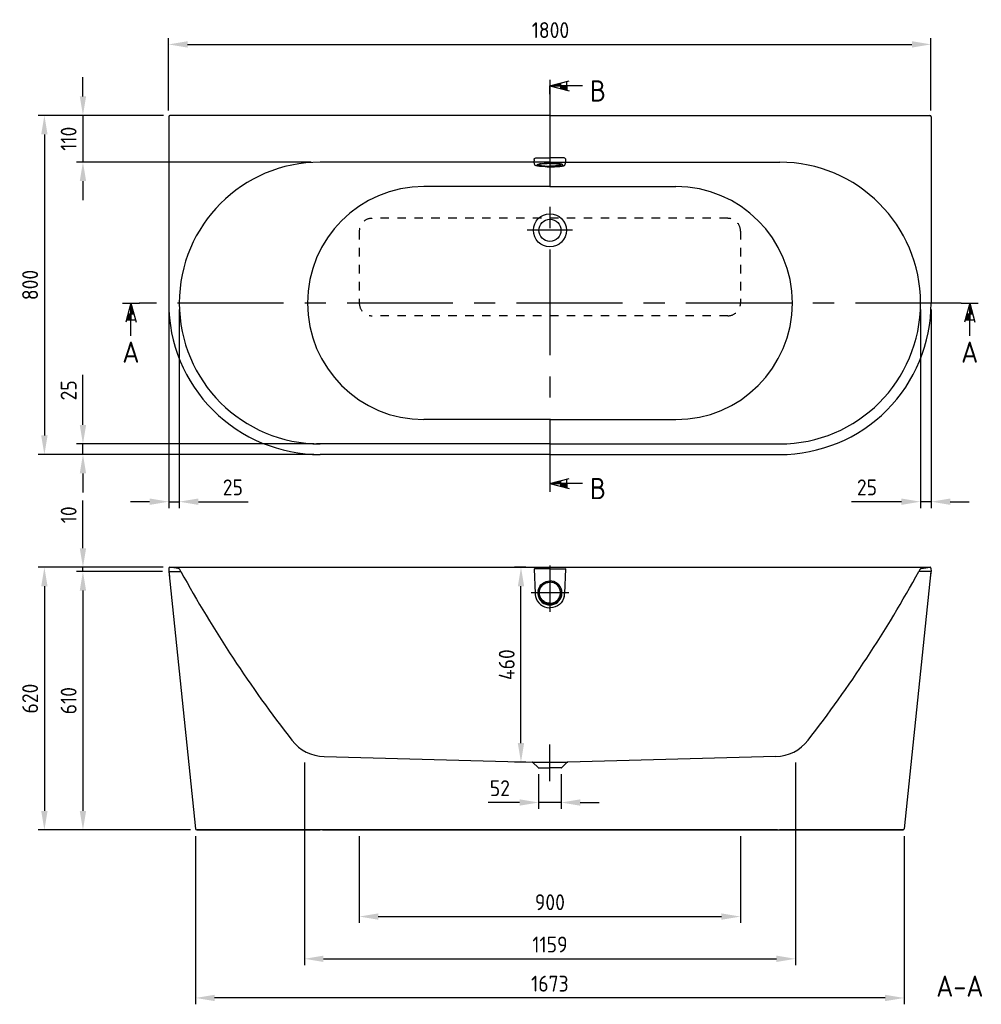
# Model space of a CAD drawing. Extents: x 13564 to 17062, y 2015 to 4653.
# Tile 1 of 2: x 13564 to 15835, y 2329 to 4653. Entities that reach past the tile are written whole.
import ezdxf
from ezdxf.enums import TextEntityAlignment as Align

# ---------------------------------------------------------------- set-up
doc = ezdxf.new("R2010")
doc.units = 0
doc.header["$LTSCALE"] = 200
doc.header["$MEASUREMENT"] = 0
doc.linetypes.add('CENTER', pattern=[2, 1.25, -0.25, 0.25, -0.25])
doc.linetypes.add('HIDDEN', pattern=[0.2, 0.1, -0.1])
doc.layers.get('DEFPOINTS').update_dxf_attribs({"linetype": 'CONTINUOUS'})
for name, color, linetype in [('BEMATING', 7, 'CONTINUOUS'), ('HARTLIJN', 7, 'CENTER'), ('HULPLIJN', 7, 'HIDDEN'), ('PEN1', 7, 'CONTINUOUS'), ('PEN2', 7, 'CONTINUOUS')]:
    doc.layers.add(name, color=color, linetype=linetype)
doc.styles.add('ISO', font='ISO')
doc.dimstyles.new('H2_5OS15', dxfattribs={"dimscale": 15, "dimtxt": 2.5, "dimasz": 3, "dimexe": 1, "dimexo": 1, "dimgap": 1, "dimtad": 1, "dimdec": 0, "dimdsep": 46, "dimtxsty": 'ISO', "dimcen": 0, "dimdle": 1.3, "dimclrd": 256, "dimclre": 256, "dimclrt": 7, "dimadec": 0, "dimazin": 0, "dimtfac": 0.714286, "dimtdec": 0, "dimtmove": 0, "dimatfit": 3, "dimfxl": 1, "dimtvp": 1, "dimtolj": 1, "dimarcsym": 0})

# ---------------------------------------------------------------- blocks, each defined once
blk = doc.blocks.new('DRSNDE_V')
at = {"layer": 'BEMATING'}
for p, q in [((0, 0), (-12.1, -45.2)), ((0, 0), (12.1, -45.2)), ((0, -77.2), (0, 0)), ((0, 0), (0, -39.6)), ((-10.6, -39.6), (10.6, -39.6)), ((0, -39.6), (-10.6, -39.6)), ((-6.9, -25.6), (6.9, -25.6))]:
    blk.add_line(p, q, dxfattribs=at)
for points in [[(0, 0), (0, -25.6), (6.9, -25.6)], [(-6.9, -25.6), (0, -25.6), (-10.6, -39.6), (0, -39.6)]]:
    blk.add_solid(points, dxfattribs=at)
at = {"layer": 'PEN2'}
for p, q in [((-20, 0), (0, 0)), ((0, 0), (20, 0))]:
    blk.add_line(p, q, dxfattribs=at)
at = {"layer": 'PEN2', "style": 'ISO'}
blk.add_attdef('A', text='', height=50, dxfattribs=at).set_placement((-0.1, -115.7), align=Align.MIDDLE)
blk = doc.blocks.new('*D6')
at = {"layer": 'DEFPOINTS', "color": 0}
for p in [(15715.9, 4595), (13915.9, 4424), (15715.9, 4424)]:
    blk.add_point(p, dxfattribs=at)
at = {"layer": 'PEN1', "lineweight": -2}
for p, q in [((13915.9, 4439), (13915.9, 4610)), ((15715.9, 4439), (15715.9, 4610)), ((13960.9, 4595), (15670.9, 4595))]:
    blk.add_line(p, q, dxfattribs=at)
at = {"layer": 'PEN1'}
for points in [[(13960.9, 4602.5), (13960.9, 4587.5), (13915.9, 4595)], [(15670.9, 4602.5), (15670.9, 4587.5), (15715.9, 4595)]]:
    blk.add_solid(points, dxfattribs=at)
at = {"layer": 'PEN1', "color": 7, "insert": (14817.6, 4628.7), "char_height": 37.5, "attachment_point": 5, "style": 'ISO'}
blk.add_mtext('\\A1;1800', dxfattribs=at)
blk = doc.blocks.new('*D7')
at = {"layer": 'DEFPOINTS', "color": 0}
for p in [(13919.3, 4427.4), (13713.8, 4317.4), (14267.3, 4317.4)]:
    blk.add_point(p, dxfattribs=at)
at = {"layer": 'PEN1', "lineweight": -2}
for p, q in [((13713.8, 4472.4), (13713.8, 4517.4)), ((13904.3, 4427.4), (13698.8, 4427.4)), ((13713.8, 4427.4), (13713.8, 4317.4)), ((14252.3, 4317.4), (13698.8, 4317.4)), ((13713.8, 4272.4), (13713.8, 4227.4))]:
    blk.add_line(p, q, dxfattribs=at)
at = {"layer": 'PEN1'}
for points in [[(13706.3, 4472.4), (13721.3, 4472.4), (13713.8, 4427.4)], [(13706.3, 4272.4), (13721.3, 4272.4), (13713.8, 4317.4)]]:
    blk.add_solid(points, dxfattribs=at)
at = {"layer": 'PEN1', "color": 7, "insert": (13680, 4372.4), "char_height": 37.5, "attachment_point": 5, "rotation": 90, "style": 'ISO'}
blk.add_mtext('\\A1;110', dxfattribs=at)
blk = doc.blocks.new('*D4')
at = {"layer": 'DEFPOINTS', "color": 0}
for p in [(13919.3, 4427.4), (13622.8, 3627), (14273.8, 3627)]:
    blk.add_point(p, dxfattribs=at)
at = {"layer": 'PEN1', "lineweight": -2}
for p, q in [((13904.3, 4427.4), (13607.8, 4427.4)), ((13622.8, 4382.4), (13622.8, 3672)), ((14258.8, 3627), (13607.8, 3627))]:
    blk.add_line(p, q, dxfattribs=at)
at = {"layer": 'PEN1'}
for points in [[(13615.3, 4382.4), (13630.3, 4382.4), (13622.8, 4427.4)], [(13615.3, 3672), (13630.3, 3672), (13622.8, 3627)]]:
    blk.add_solid(points, dxfattribs=at)
at = {"layer": 'PEN1', "color": 7, "insert": (13589.1, 4027.2), "char_height": 37.5, "attachment_point": 5, "rotation": 90, "style": 'ISO'}
blk.add_mtext('\\A1;800', dxfattribs=at)
blk = doc.blocks.new('*D5')
at = {"layer": 'DEFPOINTS', "color": 0}
for p in [(13713.8, 3652), (14273.8, 3652), (13919.3, 3627.4)]:
    blk.add_point(p, dxfattribs=at)
at = {"layer": 'PEN1', "lineweight": -2}
for p, q in [((13713.8, 3697), (13713.8, 3814.9)), ((14258.8, 3652), (13698.8, 3652)), ((13713.8, 3627.4), (13713.8, 3652)), ((13904.3, 3627.4), (13698.8, 3627.4)), ((13713.8, 3582.4), (13713.8, 3537.4))]:
    blk.add_line(p, q, dxfattribs=at)
at = {"layer": 'PEN1'}
for points in [[(13706.3, 3697), (13721.3, 3697), (13713.8, 3652)], [(13706.3, 3582.4), (13721.3, 3582.4), (13713.8, 3627.4)]]:
    blk.add_solid(points, dxfattribs=at)
at = {"layer": 'PEN1', "color": 7, "insert": (13680, 3778.4), "char_height": 37.5, "attachment_point": 5, "rotation": 90, "style": 'ISO'}
blk.add_mtext('\\A1;25', dxfattribs=at)
blk = doc.blocks.new('*D3')
at = {"layer": 'DEFPOINTS', "color": 0}
for p in [(13916.3, 3984.5), (13941.3, 3984.5), (13941.3, 3515.7)]:
    blk.add_point(p, dxfattribs=at)
at = {"layer": 'PEN1', "lineweight": -2}
for p, q in [((13916.3, 3969.5), (13916.3, 3500.7)), ((13941.3, 3969.5), (13941.3, 3500.7)), ((13871.3, 3515.7), (13826.3, 3515.7)), ((13916.3, 3515.7), (13941.3, 3515.7)), ((13986.3, 3515.7), (14104.1, 3515.7))]:
    blk.add_line(p, q, dxfattribs=at)
at = {"layer": 'PEN1'}
for points in [[(13871.3, 3523.2), (13871.3, 3508.2), (13916.3, 3515.7)], [(13986.3, 3523.2), (13986.3, 3508.2), (13941.3, 3515.7)]]:
    blk.add_solid(points, dxfattribs=at)
at = {"layer": 'PEN1', "color": 7, "insert": (14067.7, 3549.5), "char_height": 37.5, "attachment_point": 5, "style": 'ISO'}
blk.add_mtext('\\A1;25', dxfattribs=at)
blk = doc.blocks.new('*D2')
at = {"layer": 'DEFPOINTS', "color": 0}
for p in [(15691.3, 3984.5), (15716.3, 3984.6), (15691.3, 3515.7)]:
    blk.add_point(p, dxfattribs=at)
at = {"layer": 'PEN1', "lineweight": -2}
for p, q in [((15691.3, 3969.5), (15691.3, 3500.7)), ((15716.3, 3969.6), (15716.3, 3500.7)), ((15646.3, 3515.7), (15528.4, 3515.7)), ((15716.3, 3515.7), (15691.3, 3515.7)), ((15761.3, 3515.7), (15806.3, 3515.7))]:
    blk.add_line(p, q, dxfattribs=at)
at = {"layer": 'PEN1'}
for points in [[(15646.3, 3523.2), (15646.3, 3508.2), (15691.3, 3515.7)], [(15761.3, 3523.2), (15761.3, 3508.2), (15716.3, 3515.7)]]:
    blk.add_solid(points, dxfattribs=at)
at = {"layer": 'PEN1', "color": 7, "insert": (15564.8, 3549.5), "char_height": 37.5, "attachment_point": 5, "style": 'ISO'}
blk.add_mtext('\\A1;25', dxfattribs=at)
blk = doc.blocks.new('*D8')
at = {"layer": 'DEFPOINTS', "color": 0}
for p in [(13918.6, 3361), (13622.8, 2741), (13982.5, 2741)]:
    blk.add_point(p, dxfattribs=at)
at = {"layer": 'PEN1', "lineweight": -2}
for p, q in [((13903.6, 3361), (13607.8, 3361)), ((13622.8, 3316), (13622.8, 2786)), ((13967.5, 2741), (13607.8, 2741))]:
    blk.add_line(p, q, dxfattribs=at)
at = {"layer": 'PEN1'}
for points in [[(13615.3, 3316), (13630.3, 3316), (13622.8, 3361)], [(13615.3, 2786), (13630.3, 2786), (13622.8, 2741)]]:
    blk.add_solid(points, dxfattribs=at)
at = {"layer": 'PEN1', "color": 7, "insert": (13589.1, 3051), "char_height": 37.5, "attachment_point": 5, "rotation": 90, "style": 'ISO'}
blk.add_mtext('\\A1;620', dxfattribs=at)
blk = doc.blocks.new('*D9')
at = {"layer": 'DEFPOINTS', "color": 0}
for p in [(13713.8, 3361), (13916.8, 3351), (13918.6, 3361)]:
    blk.add_point(p, dxfattribs=at)
at = {"layer": 'PEN1', "lineweight": -2}
for p, q in [((13713.8, 3406), (13713.8, 3518.5)), ((13903.6, 3361), (13698.8, 3361)), ((13901.8, 3351), (13698.8, 3351)), ((13713.8, 3351), (13713.8, 3361)), ((13713.8, 3306), (13713.8, 3261))]:
    blk.add_line(p, q, dxfattribs=at)
at = {"layer": 'PEN1'}
for points in [[(13706.3, 3406), (13721.3, 3406), (13713.8, 3361)], [(13706.3, 3306), (13721.3, 3306), (13713.8, 3351)]]:
    blk.add_solid(points, dxfattribs=at)
at = {"layer": 'PEN1', "color": 7, "insert": (13680, 3484.7), "char_height": 37.5, "attachment_point": 5, "rotation": 90, "style": 'ISO'}
blk.add_mtext('\\A1;10', dxfattribs=at)
blk = doc.blocks.new('*D10')
at = {"layer": 'DEFPOINTS', "color": 0}
for p in [(13916.3, 3351), (13713.8, 2741), (13982.5, 2741)]:
    blk.add_point(p, dxfattribs=at)
at = {"layer": 'PEN1', "lineweight": -2}
for p, q in [((13901.3, 3351), (13698.8, 3351)), ((13713.8, 3306), (13713.8, 2786)), ((13967.5, 2741), (13698.8, 2741))]:
    blk.add_line(p, q, dxfattribs=at)
at = {"layer": 'PEN1'}
for points in [[(13706.3, 3306), (13721.3, 3306), (13713.8, 3351)], [(13706.3, 2786), (13721.3, 2786), (13713.8, 2741)]]:
    blk.add_solid(points, dxfattribs=at)
at = {"layer": 'PEN1', "color": 7, "insert": (13680, 3046), "char_height": 37.5, "attachment_point": 5, "rotation": 90, "style": 'ISO'}
blk.add_mtext('\\A1;610', dxfattribs=at)
blk = doc.blocks.new('*D11')
at = {"layer": 'DEFPOINTS', "color": 0}
for p in [(13979.8, 2741), (15652.7, 2741), (13979.8, 2344.4)]:
    blk.add_point(p, dxfattribs=at)
at = {"layer": 'PEN1', "lineweight": -2}
for p, q in [((13979.8, 2726), (13979.8, 2329.4)), ((15652.7, 2726), (15652.7, 2329.4)), ((15607.7, 2344.4), (14024.8, 2344.4))]:
    blk.add_line(p, q, dxfattribs=at)
at = {"layer": 'PEN1'}
for points in [[(14024.8, 2351.9), (14024.8, 2336.9), (13979.8, 2344.4)], [(15607.7, 2351.9), (15607.7, 2336.9), (15652.7, 2344.4)]]:
    blk.add_solid(points, dxfattribs=at)
at = {"layer": 'PEN1', "color": 7, "insert": (14816.2, 2378.1), "char_height": 37.5, "attachment_point": 5, "style": 'ISO'}
blk.add_mtext('\\A1;1673', dxfattribs=at)
blk = doc.blocks.new('*D15')
at = {"layer": 'DEFPOINTS', "color": 0}
for p in [(14748, 3361), (14774.1, 3361), (14774.1, 2901)]:
    blk.add_point(p, dxfattribs=at)
at = {"layer": 'PEN1', "lineweight": -2}
for p, q in [((14759.1, 3361), (14733, 3361)), ((14748, 2946), (14748, 3316)), ((14759.1, 2901), (14733, 2901))]:
    blk.add_line(p, q, dxfattribs=at)
at = {"layer": 'PEN1'}
for points in [[(14740.5, 3316), (14755.5, 3316), (14748, 3361)], [(14740.5, 2946), (14755.5, 2946), (14748, 2901)]]:
    blk.add_solid(points, dxfattribs=at)
at = {"layer": 'PEN1', "color": 7, "insert": (14714.3, 3131), "char_height": 37.5, "attachment_point": 5, "rotation": 90, "style": 'ISO'}
blk.add_mtext('\\A1;460', dxfattribs=at)
blk = doc.blocks.new('*D17')
at = {"layer": 'DEFPOINTS', "color": 0}
for p in [(14236.7, 2915.3), (15396.2, 2915.3), (15396.2, 2436.8)]:
    blk.add_point(p, dxfattribs=at)
at = {"layer": 'PEN1', "lineweight": -2}
for p, q in [((14236.7, 2900.3), (14236.7, 2421.8)), ((15396.2, 2900.3), (15396.2, 2421.8)), ((14281.7, 2436.8), (15351.2, 2436.8))]:
    blk.add_line(p, q, dxfattribs=at)
at = {"layer": 'PEN1'}
for points in [[(14281.7, 2444.3), (14281.7, 2429.3), (14236.7, 2436.8)], [(15351.2, 2444.3), (15351.2, 2429.3), (15396.2, 2436.8)]]:
    blk.add_solid(points, dxfattribs=at)
at = {"layer": 'PEN1', "color": 7, "insert": (14816.4, 2470.5), "char_height": 37.5, "attachment_point": 5, "style": 'ISO'}
blk.add_mtext('\\A1;1159', dxfattribs=at)
blk = doc.blocks.new('*D18')
at = {"layer": 'DEFPOINTS', "color": 0}
for p in [(14366.2, 2741), (15266.2, 2741), (15266.2, 2536.5)]:
    blk.add_point(p, dxfattribs=at)
at = {"layer": 'PEN1', "lineweight": -2}
for p, q in [((14366.2, 2726), (14366.2, 2521.5)), ((15266.2, 2726), (15266.2, 2521.5)), ((14411.2, 2536.5), (15221.2, 2536.5))]:
    blk.add_line(p, q, dxfattribs=at)
at = {"layer": 'PEN1'}
for points in [[(14411.2, 2544), (14411.2, 2529), (14366.2, 2536.5)], [(15221.2, 2544), (15221.2, 2529), (15266.2, 2536.5)]]:
    blk.add_solid(points, dxfattribs=at)
at = {"layer": 'PEN1', "color": 7, "insert": (14816.2, 2570.3), "char_height": 37.5, "attachment_point": 5, "style": 'ISO'}
blk.add_mtext('\\A1;900', dxfattribs=at)

msp = doc.modelspace()

# ---------------------------------------------------------------- linework, layer by layer
at = {"layer": 'HARTLIJN'}
for p, q in [((14816.3, 4511.3), (14816.3, 3538.7)), ((14762.6, 4157), (14869.9, 4157)), ((15787.4, 3984.5), (13846.7, 3984.5)), ((14816.2, 2856), (14816.2, 2942.3))]:
    msp.add_line(p, q, dxfattribs=at)
at = {"layer": 'HULPLIJN'}
for p, q in [((15236.3, 4184.5), (14396.3, 4184.5)), ((14366.3, 4154.5), (14366.3, 3984.5)), ((15266.3, 4154.5), (15266.3, 3984.5)), ((15236.3, 3954.5), (14396.3, 3954.5))]:
    msp.add_line(p, q, dxfattribs=at)
for centre, start, end in [((14396.3, 4154.5), 90, 180), ((15236.3, 4154.5), 0, 90), ((14396.3, 3984.5), 180, 270), ((15236.3, 3984.5), 270, 0)]:
    msp.add_arc(centre, 30, start, end, dxfattribs=at)
at = {"layer": 'PEN1'}
for p, q in [((14816.3, 4497.2), (14861.5, 4509.4)), ((14816.3, 4497.2), (14861.5, 4485.1)), ((14893.5, 4497.2), (14816.3, 4497.2)), ((14816.3, 4497.2), (14855.9, 4497.2)), ((14816.3, 4477.2), (14816.3, 4497.2)), ((14841.9, 4490.4), (14841.9, 4504.1)), ((14855.9, 4486.6), (14855.9, 4507.8)), ((14855.9, 4497.2), (14855.9, 4486.6)), ((13916.3, 4424), (13916.3, 3984.5)), ((14816.3, 4427), (13919.3, 4427)), ((14816.3, 4427), (15713.3, 4427)), ((15716.3, 4424), (15716.3, 3984.5)), ((14782.8, 4326.9), (14816.3, 4326.9)), ((14782.8, 4326.9), (14816.3, 4326.9)), ((14849.8, 4326.9), (14816.3, 4326.9)), ((14849.8, 4326.9), (14816.3, 4326.9)), ((14816.3, 4317), (14273.8, 4317)), ((14780.9, 4310.3), (14779, 4317)), ((14780.9, 4310.3), (14779, 4317)), ((14791.3, 4311), (14791.3, 4312.2)), ((14791.3, 4311), (14791.3, 4312.2)), ((14816.3, 4317), (15358.8, 4317)), ((14841.3, 4311), (14841.3, 4312.2)), ((14841.3, 4311), (14841.3, 4312.2)), ((14851.6, 4310.3), (14853.5, 4317)), ((14851.6, 4310.3), (14853.5, 4317)), ((14816.3, 4259.5), (14518.9, 4259.5)), ((14816.3, 4259.5), (15113.7, 4259.5)), ((14816.3, 3709.5), (14518.9, 3709.5)), ((14816.3, 3709.5), (15113.7, 3709.5)), ((14816.3, 3652), (14265, 3652)), ((14816.3, 3652), (15367.5, 3652)), ((14816.3, 3627), (14273.8, 3627)), ((14816.3, 3627), (15358.8, 3627)), ((14816.3, 3558.7), (14861.5, 3570.8)), ((14816.3, 3558.7), (14861.5, 3546.6)), ((14893.5, 3558.7), (14816.3, 3558.7)), ((14816.3, 3558.7), (14855.9, 3558.7)), ((14841.9, 3551.8), (14841.9, 3565.6)), ((14855.9, 3548.1), (14855.9, 3569.3)), ((14855.9, 3558.7), (14855.9, 3548.1)), ((13916.6, 3359.1), (13916.3, 3351)), ((13916.3, 3351), (13945.2, 3351)), ((13916.8, 3351), (13979.5, 2743.7)), ((13916.8, 3351), (13918, 3339.5)), ((13938.7, 3358.3), (13918.5, 3361)), ((13918.5, 3361), (15713.9, 3361)), ((13945.2, 3351), (13942.5, 3355.7)), ((14779.5, 3357.2), (14781.5, 3298.8)), ((14816.2, 3357.6), (14779.9, 3357.6)), ((14816.2, 3365.1), (14816.2, 3255.9)), ((14816.2, 3357.6), (14852.6, 3357.6)), ((14853, 3357.2), (14851, 3298.8)), ((15715.7, 3351), (15652.9, 2743.7)), ((15690, 3355.7), (15687.3, 3351)), ((15716.2, 3351), (15687.3, 3351)), ((15690.1, 3355.9), (15690, 3355.8)), ((15690.2, 3356), (15690.1, 3355.9)), ((15690.3, 3356.2), (15690.2, 3356.1)), ((15690.2, 3356.1), (15690.2, 3356)), ((15690.4, 3356.3), (15690.3, 3356.2)), ((15690.5, 3356.5), (15690.4, 3356.4)), ((15690.4, 3356.4), (15690.4, 3356.3)), ((15690.6, 3356.6), (15690.5, 3356.5)), ((15693.8, 3358.3), (15713.9, 3361)), ((15715.7, 3351), (15714.5, 3339.5)), ((15715.9, 3359.1), (15716.2, 3351)), ((14860.6, 3300.2), (14771.9, 3300.2)), ((14791.3, 3300.9), (14791.3, 3300.8)), ((14841.2, 3300.9), (14841.2, 3300.8)), ((14283.4, 2914), (14774.1, 2901)), ((15349.3, 2914), (14858.4, 2901)), ((14774.1, 2901), (14858.4, 2901)), ((14788.2, 2888), (14776.1, 2900.1)), ((14789.6, 2887.5), (14816.2, 2887.5)), ((14842.9, 2887.5), (14816.2, 2887.5)), ((14844.3, 2888), (14856.4, 2900.1)), ((14789.6, 2872.5), (14789.6, 2790.7)), ((14842.9, 2872.5), (14842.9, 2790.7)), ((14744.6, 2805.7), (14670.6, 2805.7)), ((14842.9, 2805.7), (14789.6, 2805.7)), ((14887.9, 2805.7), (14932.9, 2805.7)), ((13982.5, 2741), (14273.8, 2741)), ((14816.3, 2741), (13982.5, 2741)), ((14816.3, 2741), (13982.5, 2741)), ((14279, 2741), (14816.2, 2741)), ((14816.2, 2741), (15650, 2741)), ((14816.2, 2741), (15650, 2741)), ((15353.5, 2741), (14816.2, 2741)), ((15650, 2741), (15358.7, 2741))]:
    msp.add_line(p, q, dxfattribs=at)
for points in [[(14779.5, 3357.2), (14779.5, 3357.3), (14779.5, 3357.4), (14779.5, 3357.4), (14779.6, 3357.5), (14779.6, 3357.6), (14779.7, 3357.6), (14779.8, 3357.6), (14779.8, 3357.6), (14779.9, 3357.6)], [(14853, 3357.2), (14853, 3357.3), (14853, 3357.4), (14852.9, 3357.4), (14852.9, 3357.5), (14852.9, 3357.6), (14852.8, 3357.6), (14852.7, 3357.6), (14852.7, 3357.6), (14852.6, 3357.6)]]:
    msp.add_lwpolyline(points, dxfattribs=at)
for radius in [39, 26]:
    msp.add_circle((14816.3, 4156.2), radius, dxfattribs=at)
for centre, radius, start, end in [((13919.3, 4424), 3.01, 135.1513, 180.0025), ((13919.3, 4424), 3.01, 89.9976, 134.8487), ((15713.3, 4424), 3.01, 45.1513, 90.0024), ((15713.3, 4424), 3.01, 359.9975, 44.8487), ((14971.1, 4322.1), 192.2, 179.7167, 180.5639), ((14971.1, 4322.1), 192.2, 179.7167, 180.5639), ((14661.5, 4322.1), 192.2, 359.4361, 0.2833), ((14661.5, 4322.1), 192.2, 359.4361, 0.2833), ((14273.8, 3984.5), 332.5, 90, 270), ((14793.2, 4295.1), 17.6, 104.818, 106.5494), ((14793.2, 4295.1), 17.6, 104.818, 106.5494), ((14803.6, 4240.5), 73.2, 97.0549, 98.7512), ((14803.6, 4240.5), 73.2, 97.0549, 98.7512), ((14803.2, 4378.2), 70.7, 261.4, 262.4352), ((14803.2, 4378.2), 70.7, 261.4, 262.4352), ((14816.3, 4550.4), 243.5, 268.4164, 270.0001), ((14816.3, 4550.4), 243.5, 268.4164, 270.0001), ((14816.2, 4070.8), 243.5, 90.0081, 91.4909), ((14816.2, 4070.8), 243.5, 90.0081, 91.4909), ((14816.2, 4586.2), 280.1, 268.7622, 269.5862), ((14816.2, 4586.2), 280.1, 268.7622, 269.5862), ((14816.3, 4591.9), 285.8, 269.5836, 270.0002), ((14816.3, 4591.9), 285.8, 269.5836, 270.0002), ((14816.3, 4066), 248.3, 89.9993, 90.0156), ((14816.3, 4066), 248.3, 89.9993, 90.0156), ((14816.3, 4070.8), 243.5, 88.5091, 89.9919), ((14816.3, 4066), 248.3, 89.9844, 90.0007), ((14816.3, 4070.8), 243.5, 88.5091, 89.9919), ((14816.3, 4066), 248.3, 89.9844, 90.0007), ((14816.3, 4550.4), 243.5, 269.9999, 271.5836), ((14816.3, 4550.4), 243.5, 269.9999, 271.5836), ((14816.3, 4591.9), 285.8, 269.9998, 270.4164), ((14816.3, 4591.9), 285.8, 269.9998, 270.4164), ((14816.3, 4586.2), 280.1, 270.4138, 271.2378), ((14816.3, 4586.2), 280.1, 270.4138, 271.2378), ((14829, 4240.5), 73.2, 81.2488, 82.9451), ((14829, 4240.5), 73.2, 81.2488, 82.9451), ((14829.3, 4378.2), 70.7, 277.5648, 278.6), ((14829.3, 4378.2), 70.7, 277.5648, 278.6), ((14839.3, 4295.1), 17.6, 73.4506, 75.182), ((14839.3, 4295.1), 17.6, 73.4506, 75.182), ((15358.8, 3984.5), 332.5, 270, 90), ((14518.9, 3984.5), 275, 90, 270), ((15113.7, 3984.5), 275, 270, 90), ((14273.8, 3984.5), 357.5, 179.991, 270), ((15358.8, 3984.5), 357.5, 270, 0.009), ((13918.5, 3359), 2, 89.9823, 178), ((13938.1, 3353.3), 5, 28.6624, 83.1576), ((16556, 4782.6), 2977.6, 208.7373, 217.9241), ((13035.9, 4807.6), 3025.2, 322.1823, 331.2176), ((15694.4, 3353.3), 5, 96.8424, 151.3376), ((15713.9, 3359), 2, 2, 90.0177), ((14816.3, 3300.2), 28.5, 167.9263, 179.9636), ((14816.3, 3300.3), 28.5, 180.0369, 192.1327), ((14816.3, 3299.4), 26, 167.9098, 179.9596), ((14816.2, 3299.4), 26, 0.0404, 12.0902), ((14816.2, 3300.2), 28.5, 0.0364, 12.0737), ((14816.2, 3300.3), 28.5, 347.8673, 359.9631), ((14816.8, 3300.1), 35.3, 181.9854, 183.3196), ((14816.8, 3300.1), 35.3, 183.3196, 184.6709), ((14816.9, 3300.1), 35.4, 184.671, 188.1884), ((14816.8, 3300.1), 35.3, 188.1894, 192.8615), ((14816.3, 3300.3), 28.5, 192.1674, 269.9415), ((14816.3, 3299.4), 26, 180.0404, 192.0902), ((14816.2, 3300.3), 28.5, 270.0585, 347.8326), ((14816.2, 3299.4), 26, 347.9098, 359.9596), ((14815.7, 3300.1), 35.3, 347.1385, 351.8106), ((14815.6, 3300.1), 35.4, 351.8116, 355.329), ((14815.7, 3300.1), 35.3, 356.6804, 358.0146), ((14815.7, 3300.1), 35.3, 355.3291, 356.6804), ((14816.3, 3299.7), 34.7, 267.0011, 269.9316), ((14816.2, 3299.7), 34.7, 270.0684, 272.9989), ((14286.1, 3014), 100, 217.9241, 268.479), ((15346.7, 3014), 100, 271.521, 322.1823), ((14774, 2898), 3, 45, 88.5), ((14789.6, 2889.5), 2, 225, 270), ((14842.9, 2889.5), 2, 270, 315), ((14858.5, 2898), 3, 91.5, 135), ((13982.5, 2744), 3, 186, 270), ((15650, 2744), 3, 270, 354)]:
    msp.add_arc(centre, radius, start, end, dxfattribs=at)
for points in [[(14778.9, 4323), (14778.9, 4323.6), (14779, 4324.1), (14779.2, 4324.6)], [(14778.9, 4323), (14778.9, 4323.6), (14779, 4324.1), (14779.2, 4324.6)], [(14779.2, 4324.6), (14779.4, 4325.1), (14779.7, 4325.5), (14780.1, 4325.8)], [(14779.2, 4324.6), (14779.4, 4325.1), (14779.7, 4325.5), (14780.1, 4325.8)], [(14780.1, 4325.8), (14780.8, 4326.5), (14781.8, 4326.9), (14782.8, 4326.9)], [(14780.1, 4325.8), (14780.8, 4326.5), (14781.8, 4326.9), (14782.8, 4326.9)], [(14852.5, 4325.8), (14851.8, 4326.5), (14850.7, 4326.9), (14849.8, 4326.9)], [(14852.5, 4325.8), (14851.8, 4326.5), (14850.7, 4326.9), (14849.8, 4326.9)], [(14853.3, 4324.6), (14853.1, 4325.1), (14852.8, 4325.5), (14852.5, 4325.8)], [(14853.3, 4324.6), (14853.1, 4325.1), (14852.8, 4325.5), (14852.5, 4325.8)], [(14853.7, 4323), (14853.7, 4323.6), (14853.5, 4324.1), (14853.3, 4324.6)], [(14853.7, 4323), (14853.7, 4323.6), (14853.5, 4324.1), (14853.3, 4324.6)], [(14787.3, 4311.7), (14787.6, 4311.8), (14787.9, 4311.9), (14788.2, 4312)], [(14787.3, 4311.7), (14787.6, 4311.8), (14787.9, 4311.9), (14788.2, 4312)], [(14798.6, 4307.6), (14797, 4307.7), (14795.4, 4307.9), (14793.9, 4308.1)], [(14798.6, 4307.6), (14797, 4307.7), (14795.4, 4307.9), (14793.9, 4308.1)], [(14834, 4307.6), (14835.5, 4307.7), (14837.1, 4307.9), (14838.7, 4308.1)], [(14834, 4307.6), (14835.5, 4307.7), (14837.1, 4307.9), (14838.7, 4308.1)], [(14845.2, 4311.7), (14844.9, 4311.8), (14844.6, 4311.9), (14844.4, 4312)], [(14845.2, 4311.7), (14844.9, 4311.8), (14844.6, 4311.9), (14844.4, 4312)], [(14790.9, 3304.8), (14791.9, 3309.4), (14794.2, 3313.9), (14797.5, 3317.3)], [(14841.6, 3304.8), (14840.6, 3309.4), (14838.2, 3313.9), (14835, 3317.3)]]:
    msp.add_open_spline(points, degree=3, dxfattribs=at)
for points, knots in [([(14779, 4317), (14779, 4317.1), (14778.9, 4318.2), (14778.9, 4319.2), (14778.9, 4320.2)], [0, 0, 0, 0, 0.108943, 1, 1, 1, 1]), ([(14779, 4317), (14779, 4317.1), (14778.9, 4318.2), (14778.9, 4319.2), (14778.9, 4320.2)], [0, 0, 0, 0, 0.108943, 1, 1, 1, 1]), ([(14783.5, 4308.8), (14782.9, 4309), (14781.9, 4309.3), (14781, 4310), (14780.9, 4310.3)], [0, 0, 0, 0, 0.647117, 1, 1, 1, 1]), ([(14783.5, 4308.8), (14782.9, 4309), (14781.9, 4309.3), (14781, 4310), (14780.9, 4310.3)], [0, 0, 0, 0, 0.647117, 1, 1, 1, 1]), ([(14787.9, 4307.9), (14787.5, 4307.9), (14786, 4308.2), (14784.5, 4308.5), (14783.5, 4308.8)], [0, 0, 0, 0, 0.289275, 1, 1, 1, 1]), ([(14787.9, 4307.9), (14787.5, 4307.9), (14786, 4308.2), (14784.5, 4308.5), (14783.5, 4308.8)], [0, 0, 0, 0, 0.289275, 1, 1, 1, 1]), ([(14785.9, 4310.6), (14785.9, 4310.7), (14786.2, 4311.3), (14786.9, 4311.5), (14787.3, 4311.7)], [0, 0, 0, 0, 0.159077, 1, 1, 1, 1]), ([(14785.9, 4310.6), (14785.9, 4310.7), (14786.2, 4311.3), (14786.9, 4311.5), (14787.3, 4311.7)], [0, 0, 0, 0, 0.159077, 1, 1, 1, 1]), ([(14792.6, 4308.3), (14790.9, 4308.5), (14789, 4308.9), (14785.9, 4309.9), (14785.9, 4310.6)], [0, 0, 0, 0, 0.70665, 1, 1, 1, 1]), ([(14792.6, 4308.3), (14790.9, 4308.5), (14789, 4308.9), (14785.9, 4309.9), (14785.9, 4310.6)], [0, 0, 0, 0, 0.70665, 1, 1, 1, 1]), ([(14792.8, 4307.2), (14792.3, 4307.3), (14790.7, 4307.5), (14789.1, 4307.7), (14787.9, 4307.9)], [0, 0, 0, 0, 0.270254, 1, 1, 1, 1]), ([(14792.8, 4307.2), (14792.3, 4307.3), (14790.7, 4307.5), (14789.1, 4307.7), (14787.9, 4307.9)], [0, 0, 0, 0, 0.270254, 1, 1, 1, 1]), ([(14788.7, 4312.1), (14789, 4312.2), (14790.2, 4312.5), (14791.4, 4312.7), (14792.4, 4312.9)], [0, 0, 0, 0, 0.215358, 1, 1, 1, 1]), ([(14788.7, 4312.1), (14789, 4312.2), (14790.2, 4312.5), (14791.4, 4312.7), (14792.4, 4312.9)], [0, 0, 0, 0, 0.215358, 1, 1, 1, 1]), ([(14816.3, 4314), (14813.1, 4314), (14808.4, 4313.9), (14802.6, 4313.6), (14799.3, 4313.2), (14797, 4312.9), (14795.5, 4312.7), (14794.3, 4312.5), (14793.2, 4312.2), (14792.4, 4311.9), (14791.7, 4311.6), (14791.3, 4311.3), (14791.3, 4311)], [0.5, 0.5, 0.5, 0.5, 0.6874783, 0.7723306, 0.8469177, 0.8794849, 0.9085003, 0.9337148, 0.9549354, 0.9720412, 0.9850278, 1, 1, 1, 1]), ([(14816.3, 4314), (14813.1, 4314), (14808.4, 4313.9), (14802.6, 4313.6), (14799.3, 4313.2), (14797, 4312.9), (14795.5, 4312.7), (14794.3, 4312.5), (14793.2, 4312.2), (14792.4, 4311.9), (14791.7, 4311.6), (14791.3, 4311.3), (14791.3, 4311)], [0.5, 0.5, 0.5, 0.5, 0.6874783, 0.7723306, 0.8469177, 0.8794849, 0.9085003, 0.9337148, 0.9549354, 0.9720412, 0.9850278, 1, 1, 1, 1]), ([(14791.5, 4312.7), (14791.4, 4312.7), (14791.3, 4312.5), (14791.3, 4312.3), (14791.3, 4312.2)], [0, 0, 0, 0, 0.244238, 1, 1, 1, 1]), ([(14791.5, 4312.7), (14791.4, 4312.7), (14791.3, 4312.5), (14791.3, 4312.3), (14791.3, 4312.2)], [0, 0, 0, 0, 0.244238, 1, 1, 1, 1]), ([(14791.3, 4311), (14791.3, 4310.9), (14791.3, 4310.7), (14791.4, 4310.6), (14791.5, 4310.4)], [0, 0, 0, 0, 0.264685, 1, 1, 1, 1]), ([(14791.3, 4311), (14791.3, 4310.9), (14791.3, 4310.7), (14791.4, 4310.6), (14791.5, 4310.4)], [0, 0, 0, 0, 0.264685, 1, 1, 1, 1]), ([(14791.5, 4310.4), (14791.6, 4310.3), (14791.9, 4310), (14792.8, 4309.6), (14794.4, 4309.2), (14796.8, 4308.7), (14799.9, 4308.3), (14803.5, 4308), (14809, 4307.7), (14813.3, 4307.6), (14816.3, 4307.6), (14816.3, 4307.6)], [0, 0, 0, 0, 0.0109422, 0.0240401, 0.0596602, 0.1087506, 0.1703903, 0.2427891, 0.3236539, 0.4999992, 0.5000002, 0.5000002, 0.5000002, 0.5000002]), ([(14791.5, 4310.4), (14791.6, 4310.3), (14791.9, 4310), (14792.8, 4309.6), (14794.4, 4309.2), (14796.8, 4308.7), (14799.9, 4308.3), (14803.5, 4308), (14809, 4307.7), (14813.3, 4307.6), (14816.3, 4307.6), (14816.3, 4307.6)], [0, 0, 0, 0, 0.0109422, 0.0240401, 0.0596602, 0.1087506, 0.1703903, 0.2427891, 0.3236539, 0.4999992, 0.5000002, 0.5000002, 0.5000002, 0.5000002]), ([(14810.2, 4306.2), (14808.6, 4306.2), (14802.8, 4306.4), (14797, 4306.8), (14792.8, 4307.2)], [0, 0, 0, 0, 0.272895, 1, 1, 1, 1]), ([(14810.2, 4306.2), (14808.6, 4306.2), (14802.8, 4306.4), (14797, 4306.8), (14792.8, 4307.2)], [0, 0, 0, 0, 0.272895, 1, 1, 1, 1]), ([(14794.6, 4313.2), (14795.7, 4313.3), (14800.8, 4313.9), (14805.9, 4314.1), (14809.9, 4314.2)], [0, 0, 0, 0, 0.217485, 1, 1, 1, 1]), ([(14794.6, 4313.2), (14795.7, 4313.3), (14800.8, 4313.9), (14805.9, 4314.1), (14809.9, 4314.2)], [0, 0, 0, 0, 0.217485, 1, 1, 1, 1]), ([(14809.5, 4307), (14808.6, 4307), (14804.9, 4307.1), (14801.2, 4307.4), (14798.6, 4307.6)], [0, 0, 0, 0, 0.265489, 1, 1, 1, 1]), ([(14809.5, 4307), (14808.6, 4307), (14804.9, 4307.1), (14801.2, 4307.4), (14798.6, 4307.6)], [0, 0, 0, 0, 0.265489, 1, 1, 1, 1]), ([(14816.3, 4314), (14819.5, 4314), (14824.1, 4313.9), (14830, 4313.6), (14833.2, 4313.2), (14835.5, 4312.9), (14837, 4312.7), (14838.3, 4312.5), (14839.3, 4312.2), (14840.1, 4311.9), (14840.8, 4311.6), (14841.3, 4311.3), (14841.3, 4311)], [0.5, 0.5, 0.5, 0.5, 0.6874783, 0.7723306, 0.8469177, 0.8794849, 0.9085003, 0.9337148, 0.9549354, 0.9720412, 0.9850278, 1, 1, 1, 1]), ([(14816.3, 4314), (14819.5, 4314), (14824.1, 4313.9), (14830, 4313.6), (14833.2, 4313.2), (14835.5, 4312.9), (14837, 4312.7), (14838.3, 4312.5), (14839.3, 4312.2), (14840.1, 4311.9), (14840.8, 4311.6), (14841.3, 4311.3), (14841.3, 4311)], [0.5, 0.5, 0.5, 0.5, 0.6874783, 0.7723306, 0.8469177, 0.8794849, 0.9085003, 0.9337148, 0.9549354, 0.9720412, 0.9850278, 1, 1, 1, 1]), ([(14841.1, 4310.4), (14840.9, 4310.3), (14840.6, 4310), (14839.7, 4309.6), (14838.1, 4309.2), (14835.7, 4308.7), (14832.7, 4308.3), (14829.1, 4308), (14823.5, 4307.7), (14819.2, 4307.6), (14816.3, 4307.6), (14816.3, 4307.6)], [0, 0, 0, 0, 0.0109422, 0.0240401, 0.0596602, 0.1087506, 0.1703903, 0.2427891, 0.3236539, 0.4999992, 0.5000002, 0.5000002, 0.5000002, 0.5000002]), ([(14841.1, 4310.4), (14840.9, 4310.3), (14840.6, 4310), (14839.7, 4309.6), (14838.1, 4309.2), (14835.7, 4308.7), (14832.7, 4308.3), (14829.1, 4308), (14823.5, 4307.7), (14819.2, 4307.6), (14816.3, 4307.6), (14816.3, 4307.6)], [0, 0, 0, 0, 0.0109422, 0.0240401, 0.0596602, 0.1087506, 0.1703903, 0.2427891, 0.3236539, 0.4999992, 0.5000002, 0.5000002, 0.5000002, 0.5000002]), ([(14822.4, 4306.2), (14824, 4306.2), (14829.8, 4306.4), (14835.6, 4306.8), (14839.8, 4307.2)], [0, 0, 0, 0, 0.272895, 1, 1, 1, 1]), ([(14822.4, 4306.2), (14824, 4306.2), (14829.8, 4306.4), (14835.6, 4306.8), (14839.8, 4307.2)], [0, 0, 0, 0, 0.272895, 1, 1, 1, 1]), ([(14838, 4313.2), (14836.9, 4313.3), (14831.8, 4313.9), (14826.6, 4314.1), (14822.6, 4314.2)], [0, 0, 0, 0, 0.217485, 1, 1, 1, 1]), ([(14838, 4313.2), (14836.9, 4313.3), (14831.8, 4313.9), (14826.6, 4314.1), (14822.6, 4314.2)], [0, 0, 0, 0, 0.217485, 1, 1, 1, 1]), ([(14823, 4307), (14824, 4307), (14827.6, 4307.1), (14831.3, 4307.4), (14834, 4307.6)], [0, 0, 0, 0, 0.265489, 1, 1, 1, 1]), ([(14823, 4307), (14824, 4307), (14827.6, 4307.1), (14831.3, 4307.4), (14834, 4307.6)], [0, 0, 0, 0, 0.265489, 1, 1, 1, 1]), ([(14839.8, 4307.2), (14840.2, 4307.3), (14841.8, 4307.5), (14843.5, 4307.7), (14844.7, 4307.9)], [0, 0, 0, 0, 0.270254, 1, 1, 1, 1]), ([(14839.8, 4307.2), (14840.2, 4307.3), (14841.8, 4307.5), (14843.5, 4307.7), (14844.7, 4307.9)], [0, 0, 0, 0, 0.270254, 1, 1, 1, 1]), ([(14839.9, 4308.3), (14841.6, 4308.5), (14843.5, 4308.9), (14846.6, 4309.9), (14846.6, 4310.6)], [0, 0, 0, 0, 0.70665, 1, 1, 1, 1]), ([(14839.9, 4308.3), (14841.6, 4308.5), (14843.5, 4308.9), (14846.6, 4309.9), (14846.6, 4310.6)], [0, 0, 0, 0, 0.70665, 1, 1, 1, 1]), ([(14843.8, 4312.1), (14843.6, 4312.2), (14842.4, 4312.5), (14841.1, 4312.7), (14840.1, 4312.9)], [0, 0, 0, 0, 0.215358, 1, 1, 1, 1]), ([(14843.8, 4312.1), (14843.6, 4312.2), (14842.4, 4312.5), (14841.1, 4312.7), (14840.1, 4312.9)], [0, 0, 0, 0, 0.215358, 1, 1, 1, 1]), ([(14841.1, 4312.7), (14841.1, 4312.7), (14841.2, 4312.5), (14841.3, 4312.3), (14841.3, 4312.2)], [0, 0, 0, 0, 0.244238, 1, 1, 1, 1]), ([(14841.1, 4312.7), (14841.1, 4312.7), (14841.2, 4312.5), (14841.3, 4312.3), (14841.3, 4312.2)], [0, 0, 0, 0, 0.244238, 1, 1, 1, 1]), ([(14841.3, 4311), (14841.3, 4310.9), (14841.2, 4310.7), (14841.1, 4310.6), (14841.1, 4310.4)], [0, 0, 0, 0, 0.264685, 1, 1, 1, 1]), ([(14841.3, 4311), (14841.3, 4310.9), (14841.2, 4310.7), (14841.1, 4310.6), (14841.1, 4310.4)], [0, 0, 0, 0, 0.264685, 1, 1, 1, 1]), ([(14844.7, 4307.9), (14845.1, 4307.9), (14846.6, 4308.2), (14848, 4308.5), (14849, 4308.8)], [0, 0, 0, 0, 0.289275, 1, 1, 1, 1]), ([(14844.7, 4307.9), (14845.1, 4307.9), (14846.6, 4308.2), (14848, 4308.5), (14849, 4308.8)], [0, 0, 0, 0, 0.289275, 1, 1, 1, 1]), ([(14846.6, 4310.6), (14846.6, 4310.7), (14846.4, 4311.3), (14845.7, 4311.5), (14845.2, 4311.7)], [0, 0, 0, 0, 0.159077, 1, 1, 1, 1]), ([(14846.6, 4310.6), (14846.6, 4310.7), (14846.4, 4311.3), (14845.7, 4311.5), (14845.2, 4311.7)], [0, 0, 0, 0, 0.159077, 1, 1, 1, 1]), ([(14849, 4308.8), (14849.7, 4309), (14850.6, 4309.3), (14851.5, 4310), (14851.6, 4310.3)], [0, 0, 0, 0, 0.647117, 1, 1, 1, 1]), ([(14849, 4308.8), (14849.7, 4309), (14850.6, 4309.3), (14851.5, 4310), (14851.6, 4310.3)], [0, 0, 0, 0, 0.647117, 1, 1, 1, 1]), ([(14853.5, 4317), (14853.6, 4317.1), (14853.6, 4318.2), (14853.6, 4319.2), (14853.7, 4320.2)], [0, 0, 0, 0, 0.108943, 1, 1, 1, 1]), ([(14853.5, 4317), (14853.6, 4317.1), (14853.6, 4318.2), (14853.6, 4319.2), (14853.7, 4320.2)], [0, 0, 0, 0, 0.108943, 1, 1, 1, 1]), ([(14788.4, 3306.2), (14789.8, 3312.6), (14797.2, 3324.4), (14810, 3328.7), (14816.2, 3328.7)], [0, 0, 0, 0, 0.2498943, 0.4822011, 0.4822011, 0.4822011, 0.4822011]), ([(14791.3, 3300.9), (14791.3, 3302.5), (14791.6, 3305.8), (14793, 3310.5), (14795.4, 3314.8), (14798.5, 3318.6), (14802.3, 3321.7), (14808.1, 3324.7), (14813, 3325.7), (14816.2, 3325.7)], [0, 0, 0, 0, 0.0623541, 0.1247378, 0.1871869, 0.2497174, 0.3123364, 0.3750369, 0.4994769, 0.4994769, 0.4994769, 0.4994769]), ([(14844.1, 3306.2), (14842.7, 3312.6), (14835.3, 3324.4), (14822.4, 3328.7), (14816.2, 3328.7)], [0, 0, 0, 0, 0.2498943, 0.4822011, 0.4822011, 0.4822011, 0.4822011]), ([(14841.2, 3300.9), (14841.2, 3302.5), (14840.9, 3305.8), (14839.4, 3310.5), (14837.1, 3314.8), (14834, 3318.6), (14830.2, 3321.7), (14824.4, 3324.7), (14819.5, 3325.7), (14816.2, 3325.7)], [0, 0, 0, 0, 0.0623541, 0.1247378, 0.1871869, 0.2497174, 0.3123364, 0.3750369, 0.4994769, 0.4994769, 0.4994769, 0.4994769]), ([(14816.2, 3275.9), (14813, 3275.9), (14808.1, 3276.9), (14802.3, 3280), (14798.5, 3283.1), (14795.4, 3286.9), (14793, 3291.2), (14791.6, 3295.9), (14791.3, 3299.1), (14791.3, 3300.8)], [0.5005231, 0.5005231, 0.5005231, 0.5005231, 0.6249631, 0.6876637, 0.7502826, 0.8128131, 0.8752622, 0.9376459, 1, 1, 1, 1]), ([(14816.2, 3275.9), (14819.5, 3275.9), (14824.4, 3276.9), (14830.2, 3280), (14834, 3283.1), (14837.1, 3286.9), (14839.4, 3291.2), (14840.9, 3295.9), (14841.2, 3299.1), (14841.2, 3300.8)], [0.5005231, 0.5005231, 0.5005231, 0.5005231, 0.6249631, 0.6876637, 0.7502826, 0.8128131, 0.8752622, 0.9376459, 1, 1, 1, 1]), ([(14782.4, 3292.2), (14784, 3285), (14792.2, 3271.3), (14807.1, 3265.4), (14814.5, 3265.1)], [0, 0, 0, 0, 0.498749, 1, 1, 1, 1]), ([(14816.2, 3273.4), (14810.4, 3273.4), (14798.6, 3277.5), (14792.1, 3288.3), (14790.9, 3293.9)], [0.5005831, 0.5005831, 0.5005831, 0.5005831, 0.7500845, 1, 1, 1, 1]), ([(14816.2, 3273.4), (14822.1, 3273.4), (14833.8, 3277.5), (14840.4, 3288.3), (14841.6, 3293.9)], [0.5005831, 0.5005831, 0.5005831, 0.5005831, 0.7500845, 1, 1, 1, 1]), ([(14850.1, 3292.2), (14848.5, 3285), (14840.3, 3271.3), (14825.4, 3265.4), (14818, 3265.1)], [0, 0, 0, 0, 0.498749, 1, 1, 1, 1])]:
    msp.add_open_spline(points, degree=3, knots=knots, dxfattribs=at)
for points in [[(14816.3, 4497.2), (14841.9, 4497.2), (14841.9, 4504.1)], [(14841.9, 4490.4), (14841.9, 4497.2), (14855.9, 4486.6), (14855.9, 4497.2)], [(14816.3, 3558.7), (14841.9, 3558.7), (14841.9, 3565.6)], [(14841.9, 3551.8), (14841.9, 3558.7), (14855.9, 3548.1), (14855.9, 3558.7)], [(14744.6, 2813.2), (14744.6, 2798.2), (14789.6, 2805.7)], [(14887.9, 2813.2), (14887.9, 2798.2), (14842.9, 2805.7)]]:
    msp.add_solid(points, dxfattribs=at)

# ---------------------------------------------------------------- block references
for p in [(13827.1, 3984.5), (15807.4, 3984.5)]:
    msp.add_blockref('DRSNDE_V', p, dxfattribs=at).add_auto_attribs({'A': 'A'})

# ---------------------------------------------------------------- texts
at = {"layer": 'PEN1', "style": 'ISO'}
msp.add_text('52', height=37.5, dxfattribs=at).set_placement((14674.4, 2820.7))
msp.add_text('A-A', height=50, dxfattribs=at).set_placement((15728.4, 2332.4), align=Align.BOTTOM_LEFT)
for p in [(14929.7, 4485.2), (14929.7, 3546.7)]:
    msp.add_attdef('B', text='', height=50, dxfattribs=at).set_placement(p, align=Align.MIDDLE)

# ---------------------------------------------------------------- dimensions: what is measured, and where the dimension line sits
at = {"layer": 'PEN1'}
for base, p1, p2, picture, middle in [((15715.9, 4595), (13915.9, 4424), (15715.9, 4424), '*D6', (14817.6, 4595)), ((15266.2, 2536.5), (14366.2, 2741), (15266.2, 2741), '*D18', (14816.2, 2536.5))]:
    dim = msp.add_linear_dim(base=base, p1=p1, p2=p2, dimstyle='H2_5OS15', dxfattribs=at)
    dim.commit()
    dim.dimension.update_dxf_attribs({"geometry": picture, "text_midpoint": middle, "dimtype": 160})
for base, p1, p2, picture, middle in [((13713.8, 4317.4), (13919.3, 4427.4), (14267.3, 4317.4), '*D7', (13680, 4372.4)), ((13622.8, 3627), (13919.3, 4427.4), (14273.8, 3627), '*D4', (13589.1, 4027.2)), ((13713.8, 3652), (13919.3, 3627.4), (14273.8, 3652), '*D5', (13680, 3778.4)), ((13622.8, 2741), (13918.5, 3361), (13982.5, 2741), '*D8', (13589.1, 3051)), ((13713.8, 2741), (13916.3, 3351), (13982.5, 2741), '*D10', (13680, 3046)), ((14748, 3361), (14774.1, 2901), (14774.1, 3361), '*D15', (14714.3, 3131))]:
    dim = msp.add_linear_dim(base=base, p1=p1, p2=p2, angle=90, dimstyle='H2_5OS15', dxfattribs=at)
    dim.commit()
    dim.dimension.update_dxf_attribs({"geometry": picture, "text_midpoint": middle})
for base, p1, p2, picture, middle in [((13941.3, 3515.7), (13916.3, 3984.5), (13941.3, 3984.5), '*D3', (14067.7, 3549.5)), ((15691.3, 3515.7), (15716.3, 3984.6), (15691.3, 3984.5), '*D2', (15564.8, 3549.5)), ((15396.1814, 2436.7983), (14236.7162, 2915.2588), (15396.1814, 2915.2698), '*D17', (14816.4488, 2470.5483)), ((13979.8, 2344.4), (15652.7, 2741), (13979.8, 2741), '*D11', (14816.2, 2378.1))]:
    dim = msp.add_linear_dim(base=base, p1=p1, p2=p2, dimstyle='H2_5OS15', dxfattribs=at)
    dim.commit()
    dim.dimension.update_dxf_attribs({"geometry": picture, "text_midpoint": middle})
dim = msp.add_linear_dim(base=(13713.8, 3361), p1=(13916.8, 3351), p2=(13918.5, 3361), angle=90, dimstyle='H2_5OS15', dxfattribs=at)
dim.commit()
dim.dimension.update_dxf_attribs({"geometry": '*D9', "text_midpoint": (13713.8, 3484.7), "dimtype": 160})

doc.saveas('drawing.dxf')
